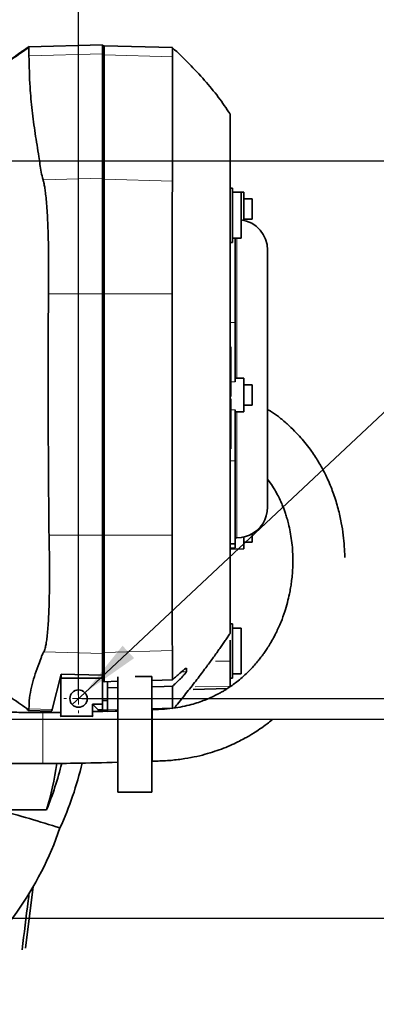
# Model space of a CAD drawing. Header units: millimetres. Extents: x 0 to 12115, y 0 to 8400.
# Tile 45 of 120: x 2059 to 2477, y 6088 to 7245. Entities that reach past the tile are written whole.
import ezdxf

# ---------------------------------------------------------------- set-up
doc = ezdxf.new("R2010")
doc.units = ezdxf.units.MM
doc.header["$LTSCALE"] = 20
doc.layers.add('SVART_TEXT', color=7, linetype='Continuous')
doc.styles.add('SLDTEXTSTYLE0', font='TXT', dxfattribs={"width": 0.605})
doc.dimstyles.new('SLDDIMSTYLE10', dxfattribs={"dimtxt": 70, "dimasz": 70, "dimexe": 0, "dimexo": 0.0625, "dimgap": 17.5, "dimtad": 1, "dimdec": 1, "dimlfac": 0.5, "dimrnd": 1e-09, "dimzin": 12, "dimdsep": 46, "dimtxsty": 'SLDTEXTSTYLE0', "dimsah": 1, "dimcen": 0.09, "dimadec": 0, "dimazin": 3, "dimtfac": 1, "dimtofl": 0, "dimtmove": 0, "dimatfit": 3, "dimfxl": 1, "dimfrac": 2, "dimtolj": 1, "dimtzin": 12, "dimarcsym": 0})
doc.dimstyles.new('SLDDIMSTYLE11', dxfattribs={"dimtxt": 70, "dimasz": 70, "dimexe": 0, "dimexo": 0.0625, "dimgap": 17.5, "dimtad": 0, "dimtih": 1, "dimtoh": 1, "dimdec": 1, "dimlfac": 0.5, "dimrnd": 1e-09, "dimzin": 12, "dimdsep": 46, "dimtxsty": 'SLDTEXTSTYLE0', "dimblk1": 'NONE', "dimsah": 1, "dimcen": 0, "dimadec": 0, "dimazin": 3, "dimtfac": 1, "dimtmove": 0, "dimatfit": 3, "dimldrblk": 'NONE', "dimfxl": 1, "dimfrac": 2, "dimtolj": 1, "dimtzin": 12, "dimarcsym": 0})
doc.dimstyles.new('SLDDIMSTYLE9', dxfattribs={"dimtxt": 70, "dimasz": 70, "dimexe": 0, "dimexo": 0.0625, "dimgap": 17.5, "dimtad": 1, "dimdec": 1, "dimlfac": 0.5, "dimrnd": 1e-09, "dimzin": 12, "dimdsep": 46, "dimtxsty": 'SLDTEXTSTYLE0', "dimsah": 1, "dimcen": 0.09, "dimadec": 0, "dimazin": 3, "dimtfac": 1, "dimtmove": 0, "dimatfit": 0, "dimfxl": 1, "dimfrac": 2, "dimtolj": 1, "dimtzin": 12, "dimarcsym": 0})

# ---------------------------------------------------------------- blocks, each defined once
blk = doc.blocks.new('_D_52')
at = {"color": 7, "linetype": 'Continuous', "lineweight": 0}
for p, q in [((1733.6, 6419.2), (1733.6, 5892.5)), ((1953.6, 6164.2), (1953.6, 5892.5)), ((1733.6, 5922.5), (1953.6, 5922.5)), ((1953.6, 5922.5), (2134, 5922.5))]:
    blk.add_line(p, q, dxfattribs=at)
at = {"color": 7, "linetype": 'Continuous', "lineweight": 18}
for points in [[(1733.6, 5922.5), (1803.6, 5912.5), (1803.6, 5932.5)], [(1953.6, 5922.5), (1883.6, 5932.5), (1883.6, 5912.5)]]:
    blk.add_solid(points, dxfattribs=at)
at = {"color": 7, "linetype": 'Continuous', "lineweight": 18, "insert": (1973.6, 6012.7), "char_height": 70, "attachment_point": 1, "style": 'SLDTEXTSTYLE0'}
blk.add_mtext('110', dxfattribs=at)
blk = doc.blocks.new('_D_53')
at = {"layer": 'SVART_TEXT'}
for p, q in [((1733.6, 6427.2), (1733.6, 7922.2)), ((2127.6, 6451.2), (2127.6, 7922.2)), ((2127.6, 7892.2), (1733.6, 7892.2))]:
    blk.add_line(p, q, dxfattribs=at)
for points in [[(1733.6, 7892.2), (1803.6, 7882.2), (1803.6, 7902.2)], [(2127.6, 7892.2), (2057.6, 7902.2), (2057.6, 7882.2)]]:
    blk.add_solid(points, dxfattribs=at)
at = {"layer": 'SVART_TEXT', "insert": (1850.4, 7982.5), "char_height": 70, "attachment_point": 1, "style": 'SLDTEXTSTYLE0'}
blk.add_mtext('197', dxfattribs=at)
blk = doc.blocks.new('_D_54')
at = {"layer": 'SVART_TEXT'}
for p, q in [((2785.3, 6447.2), (2785.3, 6665.3)), ((2131.6, 6447.2), (2815.3, 6447.2)), ((2785.3, 6447.2), (2785.3, 6423.2)), ((1737.6, 6423.2), (2815.3, 6423.2)), ((2785.3, 6423.2), (2785.3, 6303.2))]:
    blk.add_line(p, q, dxfattribs=at)
for points in [[(2785.3, 6447.2), (2795.3, 6517.2), (2775.3, 6517.2)], [(2785.3, 6423.2), (2775.3, 6353.2), (2795.3, 6353.2)]]:
    blk.add_solid(points, dxfattribs=at)
at = {"layer": 'SVART_TEXT', "insert": (2695.1, 6558.3), "char_height": 70, "attachment_point": 1, "rotation": 90, "style": 'SLDTEXTSTYLE0'}
blk.add_mtext('12', dxfattribs=at)
blk = doc.blocks.new('_D_55')
at = {"layer": 'SVART_TEXT'}
for p, q in [((3082.1, 6423.2), (3082.1, 6543.2)), ((1737.6, 6423.2), (3112.1, 6423.2)), ((3082.1, 6189.2), (3082.1, 6423.2)), ((1517.6, 6189.2), (3112.1, 6189.2)), ((3082.1, 6189.2), (3082.1, 6069.2))]:
    blk.add_line(p, q, dxfattribs=at)
for points in [[(3082.1, 6423.2), (3092.1, 6493.2), (3072.1, 6493.2)], [(3082.1, 6189.2), (3072.1, 6119.2), (3092.1, 6119.2)]]:
    blk.add_solid(points, dxfattribs=at)
at = {"layer": 'SVART_TEXT', "insert": (2991.8, 6226), "char_height": 70, "attachment_point": 1, "rotation": 90, "style": 'SLDTEXTSTYLE0'}
blk.add_mtext('117', dxfattribs=at)
blk = doc.blocks.new('_D_56')
at = {"layer": 'SVART_TEXT'}
for p, q in [((1537.6, 7079.2), (3112.1, 7079.2)), ((3082.1, 7079.2), (3082.1, 6423.2)), ((1737.6, 6423.2), (3112.1, 6423.2))]:
    blk.add_line(p, q, dxfattribs=at)
for points in [[(3082.1, 7079.2), (3072.1, 7009.2), (3092.1, 7009.2)], [(3082.1, 6423.2), (3092.1, 6493.2), (3072.1, 6493.2)]]:
    blk.add_solid(points, dxfattribs=at)
at = {"layer": 'SVART_TEXT', "insert": (2991.8, 6671), "char_height": 70, "attachment_point": 1, "rotation": 90, "style": 'SLDTEXTSTYLE0'}
blk.add_mtext('328', dxfattribs=at)
blk = doc.blocks.new('SW_SYMBOL_HOLE_DEPTH')
at = {"layer": 'SVART_TEXT', "color": 0}
for p, q in [((0, 17500), (16000, 17500)), ((8000, 17500), (8000, 1500)), ((2000, 11100), (8000, 1500)), ((14000, 11100), (8000, 1500))]:
    blk.add_line(p, q, dxfattribs=at)
blk = doc.blocks.new('_D_58')
at = {"layer": 'SVART_TEXT'}
for p, q in [((2135, 6454.2), (2559.9, 6852.8)), ((2559.9, 6852.8), (2980.6, 6852.8)), ((2120.2, 6440.2), (2135, 6454.2))]:
    blk.add_line(p, q, dxfattribs=at)
blk.add_solid([(2135, 6454.2), (2192.9, 6494.8), (2179.3, 6509.4)], dxfattribs=at)
at = {"layer": 'SVART_TEXT', "xscale": 0.004511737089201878, "yscale": 0.004511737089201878, "zscale": 0.004511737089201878}
blk.add_blockref('SW_SYMBOL_HOLE_DEPTH', (2777, 6862.9), dxfattribs=at)
at = {"layer": 'SVART_TEXT', "char_height": 70, "attachment_point": 1, "style": 'SLDTEXTSTYLE0'}
for s, insert in [('M12', (2589.9, 6943.3)), ('19', (2873.7, 6943.3))]:
    blk.add_mtext(s, dxfattribs=dict(at, insert=insert))
blk = doc.blocks.new('_None')
blk = doc.blocks.new('SW_CENTERMARKSYMBOL_4')
at = {"color": 0, "linetype": 'Continuous', "lineweight": 18}
for p, q in [((0, 14), (0, 17.2)), ((-14, 0), (-17.2, 0)), ((0, 0), (-7, 0)), ((0, 0), (0, 7)), ((0, 0), (0, -7)), ((0, 0), (7, 0)), ((14, 0), (17.2, 0)), ((0, -14), (0, -17.2))]:
    blk.add_line(p, q, dxfattribs=at)

msp = doc.modelspace()

# ---------------------------------------------------------------- linework, layer by layer
at = {"color": 7, "linetype": 'Continuous', "lineweight": 35}
for p, q in [((2069.829292, 7213.592217), (2067.362256, 7211.865113)), ((2155.602641, 7215.506242), (2069.319136, 7213.246749)), ((2155.602641, 7204.76477), (2155.602641, 7215.506242)), ((2157.602675, 7214.263366), (2155.602641, 7214.141057)), ((2237.953789, 7212.159322), (2157.602675, 7214.263366)), ((2157.602675, 7203.555749), (2157.602675, 7214.263366)), ((2155.602641, 7058.690236), (2155.602641, 7204.76477)), ((2157.602675, 7057.481454), (2157.602675, 7203.555749)), ((2305.602677, 6523.841665), (2305.602677, 7134.076999)), ((2155.602641, 6922.727511), (2155.602641, 7058.690236)), ((2157.602675, 6922.727511), (2157.602675, 7057.481454)), ((2308.602698, 7047.137187), (2305.602677, 7047.215627)), ((2308.602698, 7015.2158), (2308.602698, 7047.137187)), ((2321.60259, 7042.324231), (2308.602698, 7042.550967)), ((2318.602688, 7042.215751), (2308.602698, 7042.215751)), ((2318.602688, 6988.215611), (2318.602688, 7042.215751)), ((2321.60259, 7042.324231), (2321.60259, 7009.367393)), ((2331.6027, 7034.603522), (2321.60259, 7034.603522)), ((2331.6027, 7034.603522), (2331.6027, 7010.603354)), ((2308.602698, 6983.294175), (2308.602698, 7015.2158)), ((2321.60259, 7010.603354), (2331.6027, 7010.603354)), ((2308.602698, 6988.215611), (2318.602688, 6988.215611)), ((2311.6026, 6988.215611), (2311.6026, 6889.11681)), ((2305.602677, 6983.215735), (2308.602698, 6983.294175)), ((2155.602641, 6639.349268), (2155.602641, 6922.727511)), ((2157.602675, 6639.349268), (2157.602675, 6922.727511)), ((2311.6026, 6889.11681), (2311.6026, 6819.459365)), ((2306.602604, 6860.555695), (2305.602677, 6860.555695)), ((2306.602604, 6860.555695), (2306.602604, 6802.370713)), ((2321.60259, 6823.762105), (2311.6026, 6823.936747)), ((2321.60259, 6823.762105), (2321.60259, 6784.320758)), ((2331.6027, 6816.041396), (2321.60259, 6816.041396)), ((2331.6027, 6816.041396), (2331.6027, 6792.041467)), ((2306.602604, 6802.370713), (2305.602677, 6802.370713)), ((2306.602604, 6799.400733), (2305.602677, 6799.400733)), ((2306.602604, 6799.400733), (2306.602604, 6741.215752)), ((2321.60259, 6792.041467), (2331.6027, 6792.041467)), ((2311.6026, 6786.674307), (2311.6026, 6726.650641)), ((2311.6026, 6784.146116), (2321.60259, 6784.320758)), ((2306.602604, 6741.215752), (2305.602677, 6741.215752)), ((2305.602677, 6740.632341), (2306.602604, 6740.632341)), ((2306.602604, 6741.215752), (2306.602604, 6740.632341)), ((2311.6026, 6726.650641), (2311.6026, 6629.320429)), ((2155.602641, 6500.315712), (2155.602641, 6639.349268)), ((2157.602675, 6501.551912), (2157.602675, 6639.349268)), ((2311.6026, 6636.163877), (2313.602693, 6636.163877)), ((2321.60259, 6637.064026), (2321.60259, 6623.281525)), ((2321.60259, 6631.002233), (2331.6027, 6631.002233)), ((2331.6027, 6640.986965), (2331.6027, 6631.002233)), ((2305.602677, 6629.215763), (2311.6026, 6629.320429)), ((2305.602677, 6623.002217), (2321.60259, 6623.281525)), ((2311.6026, 6629.320429), (2311.6026, 6624.403761)), ((2308.602698, 6535.137103), (2305.602677, 6535.215662)), ((2308.602698, 6503.215716), (2308.602698, 6535.137103)), ((2318.602688, 6530.215667), (2308.602698, 6530.215667)), ((2318.602688, 6498.848722), (2318.602688, 6530.215667)), ((2305.602677, 6516.025112), (2305.602677, 6491.306231)), ((2308.602698, 6471.29421), (2308.602698, 6503.215716)), ((2155.602641, 6474.660562), (2155.602641, 6500.315712)), ((2157.602675, 6467.106746), (2157.602675, 6501.551912)), ((2305.602677, 6491.306231), (2305.602677, 6462.011264)), ((2318.602688, 6476.215647), (2318.602688, 6498.848722)), ((2254.251606, 6478.821443), (2254.251606, 6482.97839)), ((2096.665986, 6434.584306), (2107.098289, 6475.937651)), ((2106.888778, 6426.738785), (2106.888778, 6471.215651)), ((2107.098289, 6471.215651), (2106.888778, 6471.215651)), ((2155.602641, 6474.660562), (2107.098289, 6475.937651)), ((2107.098289, 6475.937651), (2107.098289, 6471.215651)), ((2155.602641, 6471.215651), (2107.098289, 6471.215651)), ((2155.602641, 6474.660562), (2155.602641, 6471.215651)), ((2155.602641, 6440.575049), (2155.602641, 6471.215651)), ((2173.605628, 6337.220357), (2173.605628, 6472.675012)), ((2194.319792, 6473.220394), (2213.605649, 6473.220394)), ((2213.605649, 6473.220394), (2213.605649, 6337.220357)), ((2237.988718, 6469.404982), (2213.605649, 6468.707846)), ((2305.602677, 6471.215651), (2308.602698, 6471.29421)), ((2308.602698, 6476.215647), (2318.602688, 6476.215647)), ((2157.602675, 6467.106746), (2155.602641, 6467.241095)), ((2155.602641, 6459.930227), (2155.605621, 6459.930108)), ((2155.605621, 6445.220397), (2155.605621, 6467.240856)), ((2173.605628, 6467.564271), (2157.602675, 6467.106746)), ((2161.605663, 6445.220397), (2161.605663, 6467.221187)), ((2161.605663, 6459.914968), (2173.605628, 6460.196064)), ((2262.319214, 6458.082245), (2302.455552, 6459.133313)), ((2305.602677, 6462.011264), (2305.602677, 6460.92932)), ((2161.605663, 6445.220397), (2155.605621, 6445.220397)), ((2155.605621, 6433.673308), (2155.605621, 6445.220397)), ((2161.605663, 6433.673308), (2161.605663, 6445.220397)), ((2067.080743, 6434.753345), (2069.323666, 6433.184431)), ((2067.086763, 6434.761928), (2069.833822, 6432.839201)), ((2069.323666, 6433.184431), (2095.602639, 6432.496355)), ((2144.079514, 6440.875099), (2150.762684, 6434.015677)), ((2144.079514, 6440.875099), (2144.079514, 6426.738785)), ((2155.602641, 6440.575049), (2144.079514, 6440.875099)), ((2155.602641, 6433.889912), (2150.762684, 6434.015677)), ((2155.602641, 6440.575049), (2155.602641, 6433.889912)), ((2155.602641, 6432.214187), (2155.602641, 6433.889912)), ((2155.605621, 6433.673308), (2161.605663, 6433.673308)), ((2155.605621, 6432.268308), (2155.605621, 6433.673308)), ((2161.605663, 6432.46691), (2161.605663, 6433.673308)), ((2214.281149, 6434.443639), (2213.602431, 6434.414909)), ((2214.285679, 6373.854444), (2214.285679, 6434.418486)), ((2237.94914, 6434.296654), (2237.959332, 6434.555338)), ((2095.602639, 6432.496355), (2095.602639, 6431.00457)), ((2106.888778, 6426.738785), (2105.901844, 6426.080988)), ((2144.079514, 6426.738785), (2106.888778, 6426.738785)), ((2144.079514, 6426.738785), (2144.765086, 6426.053212)), ((2161.605663, 6432.272957), (2173.605628, 6432.587073)), ((2213.607199, 6373.72844), (2214.289911, 6373.755262)), ((2213.605649, 6337.220357), (2173.605628, 6337.220357)), ((2090.036161, 6316.458748), (2033.147223, 6316.458748)), ((2065.203614, 6154.191182), (2074.423082, 6226.40662))]:
    msp.add_line(p, q, dxfattribs=at)
at = {"color": 8, "linetype": 'Continuous', "lineweight": 18}
for p, q in [((2155.602641, 7204.76477), (2069.417186, 7202.56965)), ((2157.602675, 7203.555749), (2155.602641, 7203.436778)), ((2238.036759, 7201.507256), (2157.602675, 7203.555749)), ((2155.602641, 7058.690236), (2085.930116, 7056.915687)), ((2157.602675, 7057.481454), (2155.602641, 7057.362483)), ((2238.032587, 7055.432961), (2157.602675, 7057.481454)), ((2313.602693, 6988.215611), (2313.602693, 6823.901818)), ((2155.602641, 6922.727511), (2092.283435, 6922.727511)), ((2157.602675, 6922.727511), (2155.602641, 6922.727511)), ((2237.509794, 6922.727511), (2157.602675, 6922.727511)), ((2311.6026, 6889.11681), (2305.602677, 6889.152453)), ((2311.6026, 6819.459365), (2306.602604, 6819.526957)), ((2311.6026, 6786.674307), (2306.602604, 6786.598132)), ((2313.602693, 6784.181045), (2313.602693, 6636.163877)), ((2311.6026, 6726.650641), (2305.602677, 6726.598428)), ((2155.602641, 6639.349268), (2092.986889, 6639.349268)), ((2157.602675, 6639.349268), (2155.602641, 6639.349268)), ((2237.509556, 6639.349268), (2157.602675, 6639.349268)), ((2311.6026, 6624.403761), (2305.602677, 6624.30589)), ((2237.984366, 6503.645347), (2157.602675, 6501.551912)), ((2155.602641, 6500.315712), (2086.74819, 6502.108977)), ((2157.602675, 6501.551912), (2155.602641, 6501.673506)), ((2305.602677, 6491.306231), (2288.579233, 6491.190956)), ((2254.251606, 6478.821443), (2248.449333, 6478.670285)), ((2305.602677, 6462.011264), (2264.648325, 6460.985706)), ((2096.665986, 6434.584306), (2069.362707, 6435.295389)), ((2155.605621, 6434.407042), (2155.602641, 6434.407161)), ((2173.605628, 6434.702323), (2161.605663, 6434.389756)), ((2237.988598, 6436.379121), (2213.605649, 6435.744093)), ((2085.516281, 6428.82304), (2085.516281, 6430.906103)), ((2085.516281, 6418.015526), (2085.516281, 6428.82304)), ((2085.516281, 6414.048002), (2085.516281, 6418.015526)), ((2085.516281, 6401.41742), (2085.516281, 6414.048002)), ((2085.516281, 6394.408391), (2085.516281, 6401.41742)), ((2085.516281, 6389.872358), (2085.516281, 6394.408391)), ((2085.516281, 6380.031989), (2085.516281, 6389.872358)), ((2085.516281, 6373.383329), (2085.516281, 6380.031989))]:
    msp.add_line(p, q, dxfattribs=at)
at = {"color": 7, "linetype": 'Continuous', "lineweight": 35, "flags": 128}
for points in [[(2313.602693, 6636.163877), (2318.725951, 6636.530207), (2323.745019, 6637.622045), (2328.557618, 6639.417098), (2333.065755, 6641.878651), (2337.177641, 6644.956873), (2340.809591, 6648.588822), (2343.887813, 6652.700708), (2346.349366, 6657.208846), (2348.144419, 6662.021444), (2349.236257, 6667.040513), (2349.602706, 6672.16389), (2349.602706, 6672.515915), (2349.602706, 6673.570679), (2349.602706, 6675.323174), (2349.602706, 6677.765296), (2349.602706, 6680.88548), (2349.602706, 6684.669183), (2349.602706, 6689.099), (2349.602706, 6694.15407), (2349.602706, 6699.810908), (2349.602706, 6706.043051), (2349.602706, 6712.821529), (2349.602706, 6720.114754), (2349.602706, 6727.88863), (2349.602706, 6736.107038), (2349.602706, 6744.731591), (2349.602706, 6753.721998), (2349.602706, 6763.036416), (2349.602706, 6772.631453), (2349.602706, 6782.462404), (2349.602706, 6792.483256), (2349.602706, 6802.647517), (2349.602706, 6812.907503), (2349.602706, 6823.21565), (2349.602706, 6833.523796), (2349.602706, 6843.783901), (2349.602706, 6853.948162), (2349.602706, 6863.969014), (2349.602706, 6873.799847), (2349.602706, 6883.394883), (2349.602706, 6892.70942), (2349.602706, 6901.699827), (2349.602706, 6910.324262), (2349.602706, 6918.542788), (2349.602706, 6926.316665), (2349.602706, 6933.609889), (2349.602706, 6940.388368), (2349.602706, 6946.620629), (2349.602706, 6952.277348), (2349.602706, 6957.332538), (2349.602706, 6961.762116), (2349.602706, 6965.546058), (2349.602706, 6968.666242), (2349.602706, 6971.108125), (2349.602706, 6972.86074), (2349.602706, 6973.915503), (2349.602706, 6974.267648)], [(2237.509556, 6639.349268), (2237.509973, 6740.78338), (2237.509794, 6922.727511)], [(2213.605649, 6461.135076), (2228.198178, 6461.478875), (2237.988718, 6461.71026)], [(2237.988598, 6436.379121), (2237.988718, 6457.461999), (2237.988718, 6461.71026)], [(2150.762684, 6434.015677), (2151.041872, 6432.362721), (2151.168413, 6431.831048)]]:
    msp.add_lwpolyline(points, dxfattribs=at)
at = {"color": 7, "linetype": 'Continuous', "lineweight": 35}
msp.add_circle((2127.602636, 6447.215676), 10.200016, dxfattribs=at)
for centre, radius, start, end in [((2313.6024, 6974.26726), 36.000306, 0.000616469, 82.016048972), ((2094.052002, 6434.600805), 2.614036, 306.38417401, 359.638361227), ((1729.859705, 6464.215815), 389.306088, 337.694834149, 346.165712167), ((1733.606971, 6423.214862), 372.073428, 343.326219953, 351.942526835), ((1729.656751, 6466.747772), 413.381554, 335.483916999, 346.67447722), ((1734.513798, 6422.741392), 392.547893, 308.555022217, 341.042500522)]:
    msp.add_arc(centre, radius, start, end, dxfattribs=at)
for points, knots in [([(2069.351501, 7212.469266), (2062.8024, 7207.986171), (2049.522494, 7198.8956), (2030.510248, 7184.562179), (2012.544683, 7169.974613), (2001.606215, 7159.745808), (1996.30285, 7154.786513)], [0, 0, 0, 0, 0.255465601, 0.5180190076, 0.7663181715, 1, 1, 1, 1]), ([(2067.343898, 7211.891816), (2065.379418, 7210.550676), (2060.845027, 7207.455073), (2053.871164, 7202.532597), (2046.468244, 7197.178782), (2039.300004, 7191.842575), (2028.170185, 7183.294662), (2013.67242, 7171.595494), (2002.191149, 7160.876658), (1996.664293, 7155.716823)], [0, 0, 0, 0, 0.0789470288, 0.1822246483, 0.2833061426, 0.3821722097, 0.4788100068, 0.7491094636, 1, 1, 1, 1]), ([(2069.319136, 7213.246749), (2069.328745, 7212.982201), (2069.3673, 7211.920743), (2069.3741, 7209.79317), (2069.401436, 7206.498862), (2069.411446, 7204.001694), (2069.417186, 7202.56965)], [0, 0, 0, 0, 0.0743729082, 0.2984098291, 0.5976609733, 1, 1, 1, 1]), ([(2238.036759, 7201.507256), (2238.052599, 7203.571651), (2238.075955, 7206.615645), (2237.901851, 7210.104909), (2238.062512, 7211.587681), (2237.955089, 7212.058715), (2237.951882, 7212.072776)], [0, 0, 0, 0, 0.5851966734, 0.8628847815, 0.9959069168, 1, 1, 1, 1]), ([(2305.602677, 7134.316609), (2301.091007, 7140.95541), (2291.809384, 7154.613066), (2275.504612, 7174.216788), (2257.553822, 7193.620918), (2244.50288, 7205.933723), (2237.972803, 7212.094472)], [0, 0, 0, 0, 0.23293002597, 0.47919471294, 0.73941352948, 1, 1, 1, 1]), ([(2069.417186, 7202.56965), (2069.663491, 7190.264564), (2070.092283, 7168.842716), (2073.049022, 7138.4084), (2076.521592, 7111.195051), (2080.180316, 7090.132979), (2082.364752, 7075.014677), (2083.479144, 7065.856077), (2085.109075, 7059.910594), (2085.930116, 7056.915687)], [0, 0, 0, 0, 0.2513645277, 0.4375989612, 0.624415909, 0.8118402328, 0.8742165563, 0.9366393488, 1, 1, 1, 1]), ([(2238.032587, 7055.432961), (2238.034391, 7059.36202), (2238.037999, 7067.220217), (2238.036247, 7082.93669), (2238.037861, 7127.699063), (2238.037251, 7168.532298), (2238.036759, 7201.507256)], [0, 0, 0, 0, 0.0806930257, 0.1613876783, 0.3227769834, 1, 1, 1, 1]), ([(2085.930116, 7056.915687), (2086.277817, 7055.681481), (2087.08139, 7052.829103), (2087.948834, 7047.87518), (2088.884545, 7041.346334), (2089.751024, 7033.145835), (2090.553209, 7023.256582), (2091.23216, 7012.104993), (2091.772266, 6999.830312), (2092.172474, 6986.592709), (2092.439129, 6972.046973), (2092.547459, 6956.339406), (2092.510862, 6939.660865), (2092.359532, 6928.393432), (2092.283435, 6922.727511)], [0, 0, 0, 0, 0.0285647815, 0.0660161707, 0.1119511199, 0.1755922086, 0.2497571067, 0.3330874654, 0.4245893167, 0.5235993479, 0.6282633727, 0.7488423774, 0.8737033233, 1, 1, 1, 1]), ([(2237.509794, 6922.727511), (2237.504684, 6926.972395), (2237.494509, 6935.425205), (2237.486367, 6948.16415), (2237.486316, 6960.824973), (2237.492114, 6972.725242), (2237.505355, 6983.646403), (2237.522411, 6993.632806), (2237.545308, 7003.207543), (2237.575321, 7012.215236), (2237.609172, 7020.505702), (2237.65196, 7028.09393), (2237.699659, 7035.001765), (2237.769971, 7042.118046), (2237.846751, 7048.837983), (2237.978026, 7053.4967), (2238.032587, 7055.432961)], [0, 0, 0, 0, 0.09595926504, 0.19108309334, 0.28797470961, 0.38216791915, 0.46009878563, 0.53485700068, 0.60791937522, 0.67654442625, 0.73848468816, 0.7953338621, 0.84808558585, 0.89464538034, 0.95621239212, 1, 1, 1, 1]), ([(2092.283435, 6922.727511), (2092.212691, 6909.489586), (2092.0712, 6883.013375), (2091.955918, 6830.062251), (2092.019748, 6769.594339), (2092.332433, 6711.988366), (2092.657157, 6670.480003), (2092.876978, 6649.726193), (2092.986889, 6639.349268)], [0, 0, 0, 0, 0.14014394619, 0.28029170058, 0.56056264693, 0.78027955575, 0.8901395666, 1, 1, 1, 1]), ([(2349.602706, 6786.046551), (2349.621089, 6786.050699), (2350.370374, 6786.21979), (2351.709448, 6786.044321), (2352.743985, 6785.379153), (2353.147514, 6785.119698)], [0, 0, 0, 0, 0.0151088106, 0.6158354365, 1, 1, 1, 1]), ([(2440.223582, 6613.172696), (2440.224798, 6613.504023), (2440.240435, 6617.76268), (2439.764322, 6626.467082), (2438.56209, 6639.766089), (2436.697694, 6651.79049), (2434.574242, 6662.153104), (2432.535018, 6670.520538), (2430.067364, 6679.161151), (2427.256433, 6687.651707), (2424.056519, 6696.132985), (2420.726332, 6703.948469), (2417.181519, 6711.409878), (2413.698638, 6718.0856), (2409.955085, 6724.659093), (2405.829538, 6731.314299), (2400.844706, 6738.658197), (2395.130295, 6746.252039), (2388.54706, 6754.108976), (2381.153359, 6762.037028), (2372.356627, 6770.363621), (2362.978455, 6778.27574), (2356.219783, 6782.965341), (2353.136904, 6785.10444)], [0, 0, 0, 0, 0.0049589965, 0.0637396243, 0.1303512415, 0.2047861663, 0.2456989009, 0.2886518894, 0.3336555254, 0.3801601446, 0.4224735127, 0.4692979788, 0.5072683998, 0.5460865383, 0.581968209, 0.6204682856, 0.6632530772, 0.7147748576, 0.7626399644, 0.816615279, 0.8769264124, 0.9438616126, 1, 1, 1, 1]), ([(2349.602706, 6705.189155), (2350.692098, 6703.765377), (2353.739218, 6699.78295), (2357.843811, 6693.125086), (2361.877176, 6685.798832), (2364.912045, 6679.448728), (2367.173665, 6674.157695), (2369.020532, 6669.39756), (2370.742021, 6664.514885), (2372.508316, 6658.887926), (2374.464364, 6651.684084), (2376.369138, 6642.984581), (2377.968537, 6632.89742), (2379.014356, 6622.322488), (2379.439637, 6611.600089), (2379.261119, 6601.383988), (2378.633928, 6592.259247), (2377.745871, 6584.393982), (2376.652727, 6577.167895), (2375.155027, 6569.21614), (2372.963765, 6559.890021), (2369.740162, 6548.920292), (2365.351976, 6536.850102), (2360.527575, 6526.077724), (2355.845419, 6517.137272), (2352.082732, 6510.664728), (2348.545093, 6505.111681), (2345.440071, 6500.594354), (2342.506671, 6496.583236), (2339.317154, 6492.47145), (2335.358992, 6487.710189), (2330.414939, 6482.241085), (2324.61604, 6476.43565), (2318.414461, 6470.876973), (2312.377649, 6466.023477), (2306.843463, 6461.998402), (2302.285672, 6458.972974), (2298.499078, 6456.631642), (2294.892116, 6454.524284), (2290.382012, 6452.067451), (2284.548353, 6449.17985), (2277.795557, 6446.229395), (2270.200221, 6443.361259), (2261.822105, 6440.689915), (2252.117396, 6438.22939), (2240.890963, 6436.202051), (2228.110086, 6434.749715), (2219.041358, 6434.548852), (2214.285679, 6434.44352)], [0, 0, 0, 0, 0.0145028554, 0.0405657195, 0.0631800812, 0.0821723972, 0.0974919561, 0.1097371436, 0.1234861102, 0.1393824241, 0.157453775, 0.1838793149, 0.2114097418, 0.2400588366, 0.269826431, 0.2981995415, 0.3227043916, 0.3438166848, 0.3622373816, 0.3818360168, 0.4092846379, 0.439729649, 0.4743116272, 0.5131431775, 0.5351451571, 0.5559613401, 0.5737109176, 0.5884160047, 0.6003139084, 0.6139212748, 0.6305223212, 0.6504091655, 0.6735643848, 0.6968935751, 0.7177704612, 0.7362223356, 0.7522536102, 0.7620292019, 0.7722474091, 0.7860566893, 0.8035836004, 0.8249077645, 0.8456654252, 0.8692602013, 0.8960359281, 0.9266252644, 0.9615219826, 1, 1, 1, 1]), ([(2092.986889, 6639.349268), (2093.086794, 6634.885), (2093.285904, 6625.98778), (2093.471382, 6612.749588), (2093.572458, 6599.136072), (2093.556664, 6585.327222), (2093.402164, 6571.527752), (2093.10165, 6558.586854), (2092.649606, 6546.669016), (2092.063691, 6535.91842), (2091.354982, 6526.458012), (2090.521812, 6518.414676), (2089.618625, 6511.866406), (2088.657856, 6507.152429), (2087.808615, 6504.010178), (2087.054021, 6502.657292), (2086.74819, 6502.108977)], [0, 0, 0, 0, 0.0971728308, 0.1936639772, 0.2881069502, 0.3934283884, 0.494159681, 0.5884160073, 0.6751087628, 0.7536830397, 0.8227049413, 0.8815207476, 0.9296734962, 0.9663880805, 0.9863773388, 1, 1, 1, 1]), ([(2237.984366, 6503.645347), (2237.935413, 6504.610354), (2237.801402, 6507.252097), (2237.728735, 6512.249035), (2237.638431, 6518.910713), (2237.581334, 6527.008033), (2237.534607, 6536.290009), (2237.499075, 6546.871814), (2237.470724, 6558.62438), (2237.452546, 6571.396709), (2237.446833, 6585.025594), (2237.451466, 6599.342196), (2237.464004, 6614.164761), (2237.483604, 6627.561662), (2237.502152, 6635.986533), (2237.509556, 6639.349268)], [0, 0, 0, 0, 0.0213587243, 0.0584702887, 0.1104565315, 0.168642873, 0.237471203, 0.3156480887, 0.4025658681, 0.4972750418, 0.5979942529, 0.7038469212, 0.8137587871, 0.9256629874, 1, 1, 1, 1]), ([(2085.516281, 6430.909918), (2079.064443, 6430.897423), (2066.737091, 6430.873549), (2049.095624, 6431.233943), (2033.172831, 6431.901329), (2018.996574, 6432.794067), (2006.557683, 6433.802788), (1995.358582, 6434.880945), (1978.681814, 6436.709769), (1956.084664, 6439.724266), (1934.371208, 6443.27126), (1919.617379, 6445.926005), (1912.213188, 6447.30997), (1906.000986, 6448.508317), (1901.230631, 6449.449664), (1897.003419, 6450.297508), (1892.27328, 6451.26171), (1886.041308, 6452.557672), (1878.223375, 6454.225253), (1869.148457, 6456.219043), (1859.526053, 6458.398132), (1849.861285, 6460.650761), (1830.833212, 6465.206575), (1802.800597, 6472.340091), (1774.242369, 6480.224392), (1754.432555, 6485.951878), (1743.031507, 6489.316716), (1732.046745, 6492.623683), (1722.0669, 6495.683263), (1713.960199, 6498.208324), (1707.726336, 6500.175741), (1702.573852, 6501.818512), (1697.240258, 6503.541417), (1691.04748, 6505.578241), (1683.825097, 6508.003157), (1675.936968, 6510.712832), (1667.171536, 6513.785418), (1657.428988, 6517.277468), (1646.344177, 6521.357236), (1634.146086, 6525.997387), (1620.942317, 6531.199281), (1611.881014, 6534.994795), (1607.172139, 6536.967204)], [0, 0, 0, 0, 0.0392741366, 0.075040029, 0.1074030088, 0.136280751, 0.1615019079, 0.1833688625, 0.2047672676, 0.2636265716, 0.3221191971, 0.3386810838, 0.3548812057, 0.3679717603, 0.3771943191, 0.3844802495, 0.3942169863, 0.4065806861, 0.4232282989, 0.4428782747, 0.4631405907, 0.4832866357, 0.503288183, 0.5822456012, 0.6593557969, 0.6836259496, 0.7077747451, 0.7317177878, 0.7534588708, 0.7713167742, 0.7834049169, 0.7932519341, 0.8042376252, 0.8175245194, 0.8329363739, 0.8506148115, 0.868296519, 0.889478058, 0.9136157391, 0.9401982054, 0.9689228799, 1, 1, 1, 1]), ([(2239.556677, 6436.207102), (2240.993184, 6437.701574), (2244.819853, 6441.682656), (2250.252567, 6448.697943), (2256.44573, 6456.518856), (2262.319851, 6464.084626), (2267.889407, 6471.331743), (2273.15481, 6478.279498), (2277.934818, 6484.675879), (2282.262717, 6490.54741), (2286.170434, 6495.919064), (2289.874465, 6501.078068), (2293.380675, 6506.027393), (2296.696089, 6510.768861), (2299.826137, 6515.305153), (2302.779652, 6519.63646), (2304.678001, 6522.46426), (2305.602677, 6523.841665)], [0, 0, 0, 0, 0.0566034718, 0.1507843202, 0.2420765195, 0.3292469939, 0.412441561, 0.4917900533, 0.5674089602, 0.6305955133, 0.6910682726, 0.7488866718, 0.8041049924, 0.8567758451, 0.9069502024, 0.9546759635, 1, 1, 1, 1]), ([(2237.988718, 6469.404982), (2237.988783, 6473.121212), (2237.988917, 6480.686075), (2237.988061, 6490.175253), (2237.989857, 6497.872479), (2237.986197, 6501.72107), (2237.984366, 6503.645347)], [0, 0, 0, 0, 0.3256008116, 0.6628021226, 0.8314027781, 1, 1, 1, 1]), ([(1996.30285, 6491.729782), (2001.606053, 6486.76261), (2012.543444, 6476.518253), (2030.50932, 6461.909127), (2049.513851, 6447.561931), (2062.786578, 6438.46523), (2069.327838, 6433.98206)], [0, 0, 0, 0, 0.2337956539, 0.4821830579, 0.7448018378, 1, 1, 1, 1]), ([(2086.74819, 6502.108977), (2086.01029, 6500.775605), (2084.572978, 6498.178409), (2082.989687, 6492.488125), (2079.442398, 6484.430595), (2075.725511, 6473.312461), (2072.186456, 6460.734532), (2069.833865, 6448.044437), (2069.519224, 6439.530575), (2069.362707, 6435.295389)], [0, 0, 0, 0, 0.0655094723, 0.1276019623, 0.2536561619, 0.4449718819, 0.6328100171, 0.8173428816, 1, 1, 1, 1]), ([(2254.00985, 6482.928441), (2253.890585, 6482.907904), (2253.111583, 6482.773765), (2251.466889, 6481.007687), (2248.776207, 6479.040674), (2245.696183, 6476.252311), (2242.137646, 6473.123724), (2239.54861, 6470.803135), (2237.988718, 6469.404982)], [0, 0, 0, 0, 0.0171444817, 0.1119823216, 0.322567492, 0.5039719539, 0.7011433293, 1, 1, 1, 1]), ([(1607.172139, 6471.902059), (1611.312054, 6470.302208), (1619.135464, 6467.278888), (1630.383675, 6463.185807), (1640.999779, 6459.456871), (1651.658605, 6455.842195), (1662.945056, 6452.134777), (1674.917238, 6448.318568), (1687.427881, 6444.441281), (1699.666219, 6440.744001), (1710.777789, 6437.46011), (1720.460227, 6434.647784), (1729.460663, 6432.071597), (1739.495336, 6429.23861), (1751.355997, 6425.94509), (1765.505614, 6422.092387), (1781.549153, 6417.819307), (1796.109994, 6414.036301), (1808.178124, 6410.964468), (1816.710405, 6408.822735), (1824.145022, 6406.980099), (1830.451573, 6405.434409), (1835.766534, 6404.14443), (1844.0108, 6402.159881), (1856.66541, 6399.166757), (1870.911334, 6395.903829), (1884.082668, 6392.980116), (1897.006013, 6390.18621), (1913.199099, 6386.833593), (1931.694174, 6383.261895), (1950.454822, 6379.985689), (1972.402713, 6376.648993), (1997.66901, 6373.660868), (2026.444434, 6371.62002), (2055.736844, 6370.805556), (2075.444566, 6370.874659), (2085.516281, 6370.909975)], [0, 0, 0, 0, 0.0270978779, 0.0512082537, 0.0730790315, 0.0957972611, 0.119926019, 0.1456114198, 0.1725176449, 0.1998947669, 0.2236688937, 0.2432611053, 0.2614550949, 0.2808287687, 0.3069237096, 0.3366116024, 0.370365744, 0.4082937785, 0.4284653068, 0.4463985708, 0.4620046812, 0.4752315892, 0.4860435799, 0.4953979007, 0.5270057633, 0.5654391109, 0.5846292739, 0.6093820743, 0.6461664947, 0.6855926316, 0.7243877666, 0.7624370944, 0.8211273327, 0.879675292, 0.9385075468, 1, 1, 1, 1]), ([(2237.988718, 6461.71026), (2239.399569, 6463.014854), (2242.179535, 6465.58545), (2246.333068, 6469.679171), (2249.978996, 6473.388472), (2252.506917, 6476.390161), (2253.917016, 6477.943718), (2254.197899, 6478.680554), (2254.251606, 6478.821443)], [0, 0, 0, 0, 0.2434929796, 0.4797829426, 0.7397149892, 0.900353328, 0.980946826, 1, 1, 1, 1]), ([(2069.362707, 6435.295389), (2069.361265, 6434.768043), (2069.359339, 6434.064116), (2069.33082, 6433.360847), (2069.323666, 6433.184431)], [0, 0, 0, 0, 0.7491485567, 1, 1, 1, 1]), ([(2173.603005, 6432.863877), (2165.86353, 6432.585246), (2156.402565, 6432.24464), (2146.938622, 6432.004855), (2145.216591, 6431.961225)], [0, 0, 0, 0, 0.8180429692, 1, 1, 1, 1]), ([(2105.481811, 6431.104706), (2104.712757, 6431.090893), (2098.058334, 6430.971372), (2091.402712, 6430.946605), (2085.516281, 6430.9247)], [0, 0, 0, 0, 0.1155702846, 1, 1, 1, 1]), ([(2214.285679, 6373.75407), (2220.246538, 6373.880135), (2231.729876, 6374.122994), (2248.11512, 6375.911613), (2262.868802, 6378.456473), (2275.935358, 6381.605656), (2287.428495, 6385.093255), (2298.02639, 6388.923932), (2307.637281, 6392.95994), (2316.167616, 6397.038898), (2323.047397, 6400.681949), (2328.49531, 6403.805066), (2334.221156, 6407.289785), (2341.016857, 6411.762465), (2348.332112, 6416.987544), (2352.942026, 6420.783541), (2354.863293, 6422.365592)], [0, 0, 0, 0, 0.1177973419, 0.2269314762, 0.3254059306, 0.4135531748, 0.492411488, 0.5626875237, 0.6362029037, 0.6983508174, 0.7495182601, 0.7900383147, 0.8224548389, 0.8819894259, 0.9508169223, 1, 1, 1, 1]), ([(2085.517831, 6370.926426), (2097.996437, 6371.022747), (2127.364069, 6371.249432), (2156.723175, 6372.001689), (2173.607297, 6372.434304)], [0, 0, 0, 0, 0.4249102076, 1, 1, 1, 1]), ([(2105.76982, 6295.215652), (2093.913512, 6298.977995), (2069.866883, 6306.608671), (2045.49993, 6313.145125), (2033.147223, 6316.458748)], [0, 0, 0, 0, 0.4930548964, 1, 1, 1, 1]), ([(2061.254091, 6152.137206), (2063.680899, 6171.327376), (2066.486687, 6193.514363), (2069.268953, 6215.70431), (2069.644756, 6218.701528)], [0, 0, 0, 0, 0.86492902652, 1, 1, 1, 1])]:
    msp.add_open_spline(points, degree=3, knots=knots, dxfattribs=at)
at = {"color": 8, "linetype": 'Continuous', "lineweight": 18}
msp.add_open_spline([(2085.516281, 6371.219681), (2085.516281, 6371.180402), (2085.516281, 6370.346653), (2085.516281, 6371.901619), (2085.516281, 6373.383329)], degree=3, knots=[0, 0, 0, 0, 0.0471104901, 1, 1, 1, 1], dxfattribs=at)

# ---------------------------------------------------------------- block references
at = {"color": 7, "linetype": 'Continuous', "lineweight": 0}
msp.add_blockref('SW_CENTERMARKSYMBOL_4', (2127.602644, 6447.215722), dxfattribs=at)

# ---------------------------------------------------------------- dimensions: what is measured, and where the dimension line sits
at = {"color": 7, "linetype": 'Continuous', "lineweight": 18}
dim = msp.add_linear_dim(base=(1953.602648, 5922.461423), p1=(1733.602648, 6423.215704), p2=(1953.602648, 6168.215704), dimstyle='SLDDIMSTYLE10', dxfattribs=at)
dim.commit()
dim.dimension.update_dxf_attribs({"geometry": '_D_52', "text_midpoint": (2053.778047, 5922.461423), "dimtype": 160})
at = {"layer": 'SVART_TEXT'}
dim = msp.add_linear_dim(base=(1733.602648, 7892.232681), p1=(2127.602648, 6447.215704), p2=(1733.602648, 6423.215704), dimstyle='SLDDIMSTYLE10', dxfattribs=at)
dim.commit()
dim.dimension.update_dxf_attribs({"geometry": '_D_53', "text_midpoint": (1930.602648, 7892.232681), "dimtype": 160})
for base, p1, dimstyle, picture, middle in [((3082.054357, 6423.215704), (1533.602648, 7079.215704), 'SLDDIMSTYLE10', '_D_56', (3082.054357, 6751.215704)), ((2785.292579, 6423.215704), (2127.602648, 6447.215704), 'SLDDIMSTYLE9', '_D_54', (2785.292579, 6611.820818)), ((3082.054357, 6423.215704), (1513.602648, 6189.215704), 'SLDDIMSTYLE9', '_D_55', (3082.054357, 6306.215704))]:
    dim = msp.add_linear_dim(base=base, p1=p1, p2=(1733.602648, 6423.215704), angle=90, dimstyle=dimstyle, dxfattribs=at)
    dim.commit()
    dim.dimension.update_dxf_attribs({"geometry": picture, "text_midpoint": middle, "dimtype": 160})
dim = msp.add_diameter_dim_2p(p1=(2120.16382, 6440.236891), p2=(2135.041476, 6454.194518), text='M12{\\fGDT;x}19', dimstyle='SLDDIMSTYLE11', override={"dimpost": '<>'}, dxfattribs=at)
dim.commit()
dim.dimension.update_dxf_attribs({"geometry": '_D_58', "text_midpoint": (2785.292579, 6906.638273), "dimtype": 163})

doc.saveas('drawing.dxf')
